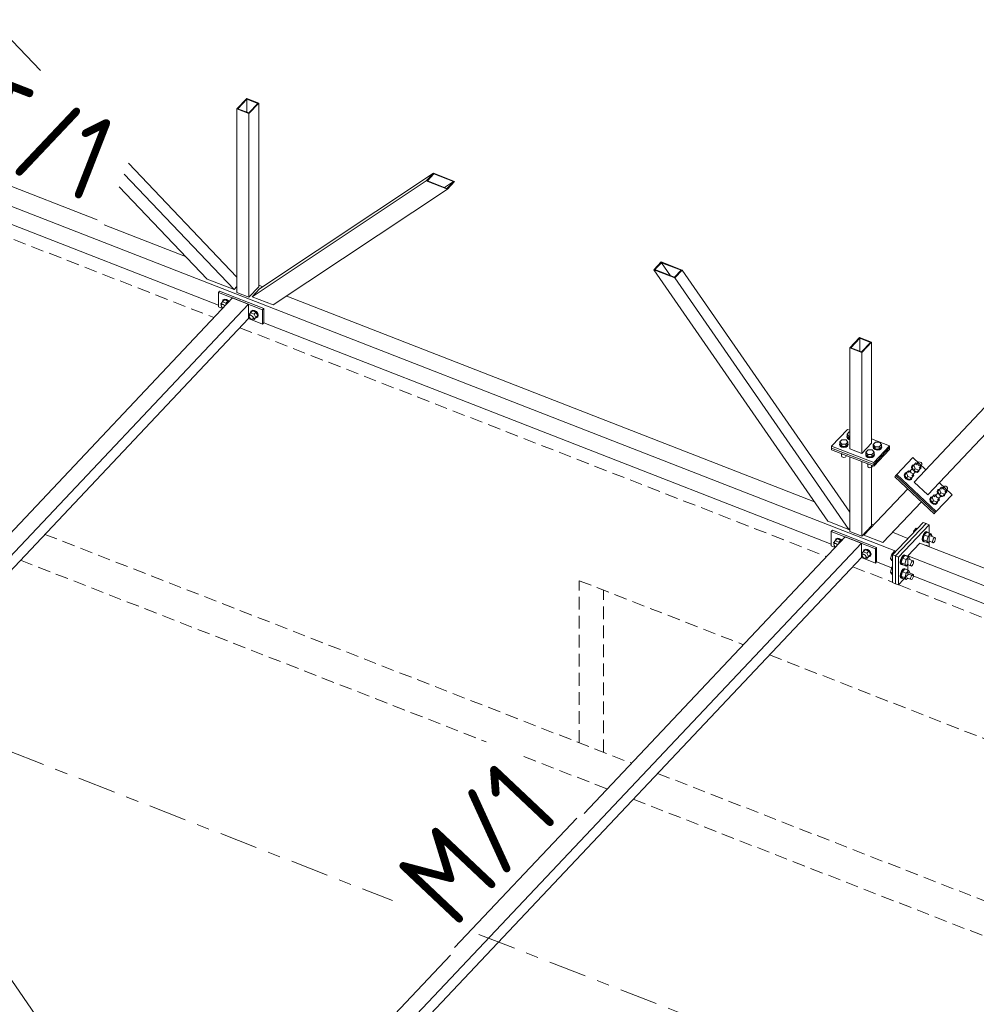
# Model space of a CAD drawing. Header units: millimetres. Extents: x -681 to 506, y -45 to 794.
# Tile 178 of 256: x 65 to 110, y 523 to 569. Entities that reach past the tile are written whole.
import ezdxf

# ---------------------------------------------------------------- set-up
doc = ezdxf.new("R2010")
doc.units = ezdxf.units.MM
doc.header["$LTSCALE"] = 0.6
for name, pattern in [('VERDECKT2', [1.5, 1, -0.5]), ('XKITLINE00', [0]), ('XKITLINE03', [6, 3, -1, 1, -1])]:
    doc.linetypes.add(name, pattern=pattern)
for name, color, linetype, lineweight in [('Bolt', 7, 'Continuous', 0), ('Part', 2, 'Continuous', 0), ('PartMark', 3, 'Continuous', 0), ('S-GRID', 1, 'Continuous', 0)]:
    doc.layers.add(name, color=color, linetype=linetype, lineweight=lineweight)
doc.styles.add('ISOCPEUR', font='ISOCPEUR.TTF')

msp = doc.modelspace()

# ---------------------------------------------------------------- linework, layer by layer
at = {"layer": 'Bolt', "color": 3, "linetype": 'XKITLINE00', "lineweight": 0}
for p, q in [((74.295, 555.796), (74.377, 555.891)), ((74.376, 555.898), (74.4, 555.967)), ((74.378, 555.892), (74.376, 555.898)), ((74.377, 555.891), (74.47, 555.989)), ((74.542, 555.827), (74.377, 555.891)), ((74.4, 555.967), (74.464, 556)), ((74.4, 555.967), (74.417, 555.986)), ((74.481, 556.018), (74.417, 555.986)), ((74.464, 556), (74.552, 555.987)), ((74.634, 555.925), (74.47, 555.989)), ((74.569, 556.005), (74.481, 556.018)), ((74.542, 555.827), (74.634, 555.925)), ((74.569, 555.775), (74.542, 555.827)), ((74.552, 555.987), (74.64, 555.931)), ((74.657, 555.95), (74.569, 556.005)), ((74.661, 555.873), (74.634, 555.925)), ((74.64, 555.931), (74.674, 555.887)), ((74.692, 555.905), (74.657, 555.95)), ((74.325, 555.738), (74.295, 555.796)), ((74.318, 555.72), (74.331, 555.757)), ((74.331, 555.672), (74.318, 555.72)), ((74.331, 555.757), (74.377, 555.806)), ((74.331, 555.757), (74.366, 555.775)), ((74.366, 555.628), (74.331, 555.672)), ((74.366, 555.775), (74.413, 555.768)), ((74.406, 555.602), (74.366, 555.628)), ((74.413, 555.768), (74.461, 555.738)), ((74.461, 555.738), (74.494, 555.696)), ((75.625, 555.277), (75.707, 555.373)), ((75.706, 555.379), (75.729, 555.449)), ((75.708, 555.373), (75.706, 555.379)), ((75.707, 555.373), (75.799, 555.47)), ((75.707, 555.373), (75.872, 555.309)), ((75.729, 555.449), (75.794, 555.481)), ((75.729, 555.449), (75.747, 555.467)), ((75.811, 555.5), (75.747, 555.467)), ((75.794, 555.481), (75.882, 555.468)), ((75.964, 555.406), (75.799, 555.47)), ((75.899, 555.486), (75.811, 555.5)), ((75.872, 555.309), (75.964, 555.406)), ((75.882, 555.468), (75.97, 555.413)), ((75.987, 555.431), (75.899, 555.486)), ((76.046, 555.246), (75.964, 555.406)), ((75.97, 555.413), (76.034, 555.33)), ((76.051, 555.348), (75.987, 555.431)), ((75.655, 555.22), (75.625, 555.277)), ((75.648, 555.201), (75.661, 555.239)), ((75.661, 555.154), (75.648, 555.201)), ((75.661, 555.239), (75.707, 555.288)), ((75.661, 555.239), (75.696, 555.256)), ((75.696, 555.109), (75.661, 555.154)), ((75.696, 555.256), (75.743, 555.249)), ((75.743, 555.079), (75.696, 555.109)), ((75.743, 555.249), (75.791, 555.219)), ((75.791, 555.072), (75.743, 555.079)), ((75.791, 555.219), (75.826, 555.175)), ((75.826, 555.089), (75.791, 555.072)), ((75.805, 555.079), (75.872, 555.053)), ((75.826, 555.175), (75.838, 555.127)), ((75.826, 555.089), (75.872, 555.138)), ((75.838, 555.127), (75.826, 555.089)), ((75.872, 555.309), (75.954, 555.149)), ((75.872, 555.053), (75.964, 555.151)), ((75.872, 555.053), (75.954, 555.149)), ((75.954, 555.149), (76.046, 555.246)), ((75.97, 555.14), (75.956, 555.142)), ((75.964, 555.151), (76.046, 555.246)), ((76.034, 555.173), (75.97, 555.14)), ((76.034, 555.33), (76.057, 555.242)), ((76.057, 555.242), (76.034, 555.173)), ((76.034, 555.173), (76.051, 555.191)), ((76.075, 555.26), (76.051, 555.348)), ((76.051, 555.191), (76.075, 555.26)), ((103.569, 549.267), (103.669, 549.373)), ((103.669, 549.373), (103.862, 549.37)), ((103.862, 549.37), (103.954, 549.262)), ((103.902, 549.527), (103.915, 549.556)), ((103.927, 549.461), (103.902, 549.527)), ((103.902, 549.502), (103.902, 549.527)), ((103.927, 549.435), (103.902, 549.502)), ((103.915, 549.634), (104.015, 549.739)), ((103.915, 549.527), (103.915, 549.634)), ((104.008, 549.525), (103.915, 549.634)), ((104.008, 549.419), (103.915, 549.527)), ((104.001, 549.412), (103.927, 549.461)), ((103.927, 549.435), (104.001, 549.386)), ((104.001, 549.412), (104.037, 549.405)), ((104.001, 549.386), (104.037, 549.379)), ((104.008, 549.419), (104.008, 549.525)), ((104.008, 549.525), (104.037, 549.525)), ((104.037, 549.418), (104.008, 549.419)), ((104.015, 549.739), (104.037, 549.739)), ((103.556, 549.161), (103.569, 549.19)), ((103.581, 549.095), (103.556, 549.161)), ((103.556, 549.136), (103.556, 549.161)), ((103.581, 549.069), (103.556, 549.136)), ((103.569, 549.161), (103.569, 549.267)), ((103.662, 549.159), (103.569, 549.267)), ((103.662, 549.052), (103.569, 549.161)), ((103.655, 549.045), (103.581, 549.095)), ((103.581, 549.069), (103.655, 549.02)), ((103.757, 549.026), (103.655, 549.045)), ((103.655, 549.02), (103.757, 549.001)), ((103.662, 549.052), (103.662, 549.159)), ((103.854, 549.156), (103.662, 549.159)), ((103.662, 549.052), (103.854, 549.05)), ((103.861, 549.042), (103.757, 549.026)), ((103.757, 549.001), (103.861, 549.017)), ((103.954, 549.262), (103.854, 549.156)), ((103.854, 549.05), (103.954, 549.156)), ((103.854, 549.05), (103.854, 549.156)), ((103.937, 549.09), (103.861, 549.042)), ((103.861, 549.017), (103.937, 549.064)), ((103.967, 549.155), (103.937, 549.09)), ((103.937, 549.064), (103.967, 549.13)), ((103.954, 549.156), (103.954, 549.262)), ((103.954, 549.19), (103.967, 549.155)), ((103.967, 549.13), (103.967, 549.155)), ((104.804, 548.786), (104.904, 548.891)), ((104.904, 548.891), (105.096, 548.889)), ((105.096, 548.889), (105.189, 548.78)), ((105.137, 549.046), (105.15, 549.075)), ((105.162, 548.979), (105.137, 549.046)), ((105.137, 549.02), (105.137, 549.046)), ((105.162, 548.954), (105.137, 549.02)), ((105.15, 549.152), (105.25, 549.258)), ((105.15, 549.046), (105.15, 549.152)), ((105.243, 549.044), (105.15, 549.152)), ((105.243, 548.937), (105.15, 549.046)), ((105.236, 548.93), (105.162, 548.979)), ((105.162, 548.954), (105.236, 548.904)), ((105.338, 548.911), (105.236, 548.93)), ((105.236, 548.904), (105.338, 548.885)), ((105.243, 548.937), (105.243, 549.044)), ((105.435, 549.041), (105.243, 549.044)), ((105.243, 548.937), (105.435, 548.934)), ((105.25, 549.258), (105.442, 549.255)), ((105.441, 548.927), (105.338, 548.911)), ((105.338, 548.885), (105.441, 548.902)), ((105.535, 549.147), (105.435, 549.041)), ((105.435, 548.934), (105.435, 549.041)), ((105.435, 548.934), (105.535, 549.04)), ((105.518, 548.974), (105.441, 548.927)), ((105.441, 548.902), (105.518, 548.949)), ((105.442, 549.255), (105.535, 549.147)), ((105.548, 549.04), (105.518, 548.974)), ((105.518, 548.949), (105.548, 549.014)), ((105.535, 549.04), (105.535, 549.147)), ((105.535, 549.074), (105.548, 549.04)), ((105.548, 549.014), (105.548, 549.04)), ((103.644, 548.716), (103.662, 548.695)), ((103.651, 548.607), (103.651, 548.708)), ((103.664, 548.571), (103.651, 548.607)), ((103.662, 548.695), (103.662, 548.709)), ((103.662, 548.695), (103.699, 548.694)), ((103.664, 548.571), (103.704, 548.544)), ((103.704, 548.544), (103.759, 548.534)), ((103.759, 548.534), (103.815, 548.542)), ((103.815, 548.542), (103.857, 548.568)), ((103.857, 548.568), (103.873, 548.603)), ((103.873, 548.603), (103.873, 548.627)), ((104.791, 548.679), (104.804, 548.708)), ((104.816, 548.613), (104.791, 548.679)), ((104.791, 548.654), (104.791, 548.679)), ((104.816, 548.587), (104.791, 548.654)), ((104.804, 548.679), (104.804, 548.786)), ((104.897, 548.677), (104.804, 548.786)), ((104.897, 548.571), (104.804, 548.679)), ((104.89, 548.564), (104.816, 548.613)), ((104.816, 548.587), (104.89, 548.538)), ((104.992, 548.544), (104.89, 548.564)), ((104.89, 548.538), (104.992, 548.519)), ((104.897, 548.571), (104.897, 548.677)), ((105.089, 548.674), (104.897, 548.677)), ((104.897, 548.571), (105.089, 548.568)), ((105.095, 548.561), (104.992, 548.544)), ((104.992, 548.519), (105.095, 548.535)), ((105.189, 548.78), (105.089, 548.674)), ((105.089, 548.568), (105.189, 548.674)), ((105.089, 548.568), (105.089, 548.674)), ((105.172, 548.608), (105.095, 548.561)), ((105.095, 548.535), (105.172, 548.582)), ((105.202, 548.674), (105.172, 548.608)), ((105.172, 548.582), (105.202, 548.648)), ((105.189, 548.674), (105.189, 548.78)), ((105.189, 548.708), (105.202, 548.674)), ((105.202, 548.648), (105.202, 548.674)), ((104.879, 548.234), (104.897, 548.213)), ((104.885, 548.125), (104.885, 548.226)), ((104.899, 548.089), (104.885, 548.125)), ((104.897, 548.213), (104.897, 548.227)), ((104.897, 548.213), (104.934, 548.213)), ((104.899, 548.089), (104.939, 548.062)), ((104.939, 548.062), (104.994, 548.052)), ((104.994, 548.052), (105.05, 548.061)), ((105.05, 548.061), (105.092, 548.086)), ((105.092, 548.086), (105.108, 548.122)), ((105.108, 548.122), (105.108, 548.145)), ((106.82, 547.909), (106.72, 547.803)), ((106.81, 547.818), (106.925, 547.939)), ((106.877, 547.888), (106.82, 547.909)), ((106.907, 547.899), (106.925, 547.939)), ((106.925, 547.939), (106.965, 547.96)), ((106.993, 548.148), (106.959, 548.073)), ((106.959, 548.073), (106.975, 547.98)), ((106.965, 547.96), (107.016, 547.954)), ((106.974, 548.089), (107.008, 548.164)), ((106.99, 547.996), (106.974, 548.089)), ((106.975, 547.98), (106.991, 547.957)), ((106.986, 548.085), (107.066, 548.169)), ((107.051, 547.932), (106.986, 548.085)), ((107.022, 547.95), (106.99, 547.996)), ((106.993, 548.148), (107.008, 548.164)), ((107.008, 548.164), (107.081, 548.202)), ((107.016, 547.954), (107.064, 547.924)), ((107.064, 547.924), (107.137, 548.002)), ((107.064, 547.924), (107.096, 547.878)), ((107.166, 548.275), (107.066, 548.169)), ((107.066, 548.169), (107.137, 548.002)), ((107.072, 547.912), (107.228, 547.856)), ((107.081, 548.202), (107.095, 548.2)), ((107.137, 548.002), (107.308, 547.94)), ((107.156, 548.184), (107.271, 548.306)), ((107.223, 548.255), (107.166, 548.275)), ((107.228, 547.856), (107.308, 547.94)), ((107.253, 548.265), (107.271, 548.306)), ((107.262, 548.215), (107.253, 548.265)), ((107.294, 548.168), (107.262, 548.215)), ((107.271, 548.306), (107.311, 548.326)), ((107.342, 548.138), (107.294, 548.168)), ((107.34, 547.957), (107.307, 547.882)), ((107.308, 547.94), (107.408, 548.046)), ((107.311, 548.326), (107.361, 548.32)), ((107.318, 548.031), (107.433, 548.153)), ((107.337, 547.971), (107.34, 547.957)), ((107.393, 548.133), (107.342, 548.138)), ((107.361, 548.32), (107.41, 548.29)), ((107.408, 548.046), (107.384, 548.102)), ((107.433, 548.153), (107.393, 548.133)), ((107.41, 548.29), (107.442, 548.244)), ((107.451, 548.194), (107.433, 548.153)), ((107.442, 548.244), (107.451, 548.194)), ((106.647, 547.782), (106.613, 547.707)), ((106.613, 547.707), (106.629, 547.614)), ((106.628, 547.722), (106.662, 547.798)), ((106.644, 547.629), (106.628, 547.722)), ((106.629, 547.614), (106.69, 547.528)), ((106.64, 547.718), (106.72, 547.803)), ((106.711, 547.551), (106.64, 547.718)), ((106.705, 547.544), (106.644, 547.629)), ((106.647, 547.782), (106.662, 547.798)), ((106.662, 547.798), (106.735, 547.835)), ((106.69, 547.528), (106.779, 547.472)), ((106.794, 547.488), (106.705, 547.544)), ((106.791, 547.636), (106.711, 547.551)), ((106.711, 547.551), (106.882, 547.489)), ((106.72, 547.803), (106.791, 547.636)), ((106.735, 547.835), (106.749, 547.834)), ((106.779, 547.472), (106.872, 547.462)), ((106.791, 547.636), (106.962, 547.574)), ((106.887, 547.478), (106.794, 547.488)), ((106.872, 547.462), (106.946, 547.5)), ((106.882, 547.489), (106.962, 547.574)), ((106.961, 547.516), (106.887, 547.478)), ((106.916, 547.848), (106.907, 547.899)), ((106.948, 547.802), (106.916, 547.848)), ((106.946, 547.5), (106.961, 547.516)), ((106.997, 547.772), (106.948, 547.802)), ((106.994, 547.591), (106.961, 547.516)), ((106.962, 547.574), (107.062, 547.68)), ((106.972, 547.665), (107.087, 547.787)), ((106.992, 547.605), (106.994, 547.591)), ((107.047, 547.766), (106.997, 547.772)), ((107.062, 547.68), (107.039, 547.736)), ((107.087, 547.787), (107.047, 547.766)), ((107.105, 547.828), (107.087, 547.787)), ((107.092, 547.884), (107.139, 547.855)), ((107.096, 547.878), (107.105, 547.828)), ((107.1, 547.854), (107.124, 547.839)), ((107.124, 547.839), (107.218, 547.829)), ((107.233, 547.844), (107.139, 547.855)), ((107.218, 547.829), (107.292, 547.866)), ((107.307, 547.882), (107.233, 547.844)), ((107.292, 547.866), (107.307, 547.882)), ((108.204, 547.004), (108.171, 546.929)), ((108.186, 546.945), (108.219, 547.02)), ((108.198, 546.94), (108.278, 547.025)), ((108.204, 547.004), (108.219, 547.02)), ((108.219, 547.02), (108.293, 547.058)), ((108.378, 547.131), (108.278, 547.025)), ((108.278, 547.025), (108.349, 546.858)), ((108.293, 547.058), (108.307, 547.056)), ((108.368, 547.04), (108.483, 547.161)), ((108.435, 547.11), (108.378, 547.131)), ((108.465, 547.121), (108.483, 547.161)), ((108.473, 547.07), (108.465, 547.121)), ((108.506, 547.024), (108.473, 547.07)), ((108.483, 547.161), (108.523, 547.182)), ((108.554, 546.994), (108.506, 547.024)), ((108.523, 547.182), (108.573, 547.176)), ((108.53, 546.887), (108.645, 547.009)), ((108.605, 546.989), (108.554, 546.994)), ((108.573, 547.176), (108.621, 547.146)), ((108.645, 547.009), (108.605, 546.989)), ((108.621, 547.146), (108.654, 547.1)), ((108.663, 547.05), (108.645, 547.009)), ((108.654, 547.1), (108.663, 547.05)), ((107.859, 546.638), (107.825, 546.562)), ((107.825, 546.562), (107.841, 546.469)), ((107.84, 546.578), (107.874, 546.654)), ((107.856, 546.485), (107.84, 546.578)), ((107.852, 546.574), (107.932, 546.659)), ((107.923, 546.407), (107.852, 546.574)), ((107.859, 546.638), (107.874, 546.654)), ((107.874, 546.654), (107.947, 546.691)), ((108.032, 546.764), (107.932, 546.659)), ((107.932, 546.659), (108.003, 546.491)), ((107.947, 546.691), (107.961, 546.69)), ((108.022, 546.673), (108.137, 546.795)), ((108.089, 546.744), (108.032, 546.764)), ((108.119, 546.754), (108.137, 546.795)), ((108.128, 546.704), (108.119, 546.754)), ((108.16, 546.658), (108.128, 546.704)), ((108.137, 546.795), (108.177, 546.815)), ((108.208, 546.628), (108.16, 546.658)), ((108.171, 546.929), (108.187, 546.836)), ((108.174, 546.43), (108.274, 546.536)), ((108.177, 546.815), (108.227, 546.81)), ((108.184, 546.521), (108.299, 546.643)), ((108.202, 546.852), (108.186, 546.945)), ((108.187, 546.836), (108.203, 546.813)), ((108.263, 546.788), (108.198, 546.94)), ((108.234, 546.806), (108.202, 546.852)), ((108.259, 546.622), (108.208, 546.628)), ((108.227, 546.81), (108.276, 546.78)), ((108.274, 546.536), (108.25, 546.591)), ((108.299, 546.643), (108.259, 546.622)), ((108.276, 546.78), (108.349, 546.858)), ((108.276, 546.78), (108.308, 546.734)), ((108.284, 546.768), (108.44, 546.712)), ((108.317, 546.683), (108.299, 546.643)), ((108.304, 546.74), (108.351, 546.71)), ((108.308, 546.734), (108.317, 546.683)), ((108.312, 546.71), (108.336, 546.695)), ((108.336, 546.695), (108.43, 546.684)), ((108.349, 546.858), (108.52, 546.796)), ((108.445, 546.7), (108.351, 546.71)), ((108.43, 546.684), (108.503, 546.722)), ((108.44, 546.712), (108.52, 546.796)), ((108.518, 546.738), (108.445, 546.7)), ((108.503, 546.722), (108.518, 546.738)), ((108.552, 546.813), (108.518, 546.738)), ((108.52, 546.796), (108.62, 546.902)), ((108.549, 546.827), (108.552, 546.813)), ((108.62, 546.902), (108.596, 546.958)), ((107.841, 546.469), (107.901, 546.384)), ((107.916, 546.4), (107.856, 546.485)), ((107.901, 546.384), (107.99, 546.328)), ((108.005, 546.344), (107.916, 546.4)), ((108.003, 546.491), (107.923, 546.407)), ((107.923, 546.407), (108.094, 546.345)), ((107.99, 546.328), (108.084, 546.318)), ((108.003, 546.491), (108.174, 546.43)), ((108.099, 546.334), (108.005, 546.344)), ((108.084, 546.318), (108.158, 546.356)), ((108.094, 546.345), (108.174, 546.43)), ((108.173, 546.371), (108.099, 546.334)), ((108.158, 546.356), (108.173, 546.371)), ((108.206, 546.447), (108.173, 546.371)), ((108.203, 546.461), (108.206, 546.447)), ((107.06, 545.069), (107.18, 545.195)), ((107.18, 545.195), (107.231, 545.175)), ((103.348, 544.597), (103.372, 544.667)), ((103.349, 544.591), (103.442, 544.689)), ((103.372, 544.667), (103.436, 544.699)), ((103.372, 544.667), (103.389, 544.685)), ((103.453, 544.718), (103.389, 544.685)), ((103.436, 544.699), (103.524, 544.686)), ((103.606, 544.624), (103.442, 544.689)), ((103.541, 544.705), (103.453, 544.718)), ((103.524, 544.686), (103.612, 544.631)), ((103.629, 544.649), (103.541, 544.705)), ((103.664, 544.604), (103.629, 544.649)), ((107.031, 544.963), (107.06, 545.069)), ((107.111, 545.049), (107.06, 545.069)), ((107.475, 544.775), (107.458, 544.663)), ((107.458, 544.663), (107.475, 544.587)), ((107.522, 544.892), (107.475, 544.775)), ((107.496, 544.648), (107.513, 544.76)), ((107.513, 544.572), (107.496, 544.648)), ((107.563, 544.872), (107.503, 544.656)), ((107.684, 544.585), (107.503, 544.656)), ((107.503, 544.656), (107.563, 544.566)), ((107.513, 544.76), (107.56, 544.877)), ((107.585, 544.985), (107.522, 544.892)), ((107.56, 544.877), (107.623, 544.97)), ((107.683, 544.999), (107.563, 544.872)), ((107.744, 544.802), (107.563, 544.872)), ((107.649, 545.027), (107.585, 544.985)), ((107.623, 544.97), (107.687, 545.012)), ((107.649, 545.027), (107.687, 545.012)), ((107.683, 544.999), (107.864, 544.929)), ((107.684, 544.585), (107.744, 544.802)), ((107.687, 545.012), (107.733, 544.992)), ((107.733, 544.992), (107.736, 544.978)), ((107.864, 544.929), (107.744, 544.802)), ((107.838, 544.837), (108.057, 544.752)), ((107.924, 544.839), (107.864, 544.929)), ((107.915, 544.807), (107.924, 544.839)), ((107.962, 544.614), (107.988, 544.679)), ((107.988, 544.679), (108.022, 544.729)), ((108.022, 544.729), (108.057, 544.752)), ((108.057, 544.752), (108.082, 544.741)), ((108.082, 544.741), (108.091, 544.7)), ((108.091, 544.7), (108.082, 544.639)), ((103.267, 544.495), (103.349, 544.591)), ((103.297, 544.438), (103.267, 544.495)), ((103.29, 544.419), (103.303, 544.457)), ((103.303, 544.372), (103.29, 544.419)), ((103.303, 544.457), (103.349, 544.506)), ((103.303, 544.457), (103.338, 544.474)), ((103.338, 544.327), (103.303, 544.372)), ((103.338, 544.474), (103.385, 544.467)), ((103.378, 544.302), (103.338, 544.327)), ((103.35, 544.591), (103.348, 544.597)), ((103.514, 544.527), (103.349, 544.591)), ((103.385, 544.467), (103.433, 544.437)), ((103.433, 544.437), (103.466, 544.395)), ((103.514, 544.527), (103.606, 544.624)), ((103.541, 544.474), (103.514, 544.527)), ((103.633, 544.572), (103.606, 544.624)), ((103.612, 544.631), (103.646, 544.586)), ((104.783, 544.199), (104.719, 544.166)), ((104.871, 544.186), (104.783, 544.199)), ((104.959, 544.13), (104.871, 544.186)), ((107.475, 544.587), (107.522, 544.568)), ((107.56, 544.553), (107.513, 544.572)), ((107.522, 544.568), (107.523, 544.569)), ((107.522, 544.568), (107.56, 544.553)), ((107.573, 544.562), (107.56, 544.553)), ((107.563, 544.566), (107.744, 544.495)), ((107.636, 544.38), (107.649, 544.388)), ((107.649, 544.388), (107.687, 544.373)), ((107.674, 544.365), (107.687, 544.373)), ((107.684, 544.585), (107.744, 544.495)), ((107.687, 544.373), (107.733, 544.354)), ((107.733, 544.354), (107.736, 544.34)), ((107.744, 544.495), (107.814, 544.57)), ((107.769, 544.587), (107.988, 544.502)), ((107.953, 544.554), (107.962, 544.614)), ((107.962, 544.512), (107.953, 544.554)), ((107.988, 544.502), (107.962, 544.512)), ((108.022, 544.525), (107.988, 544.502)), ((108.057, 544.575), (108.022, 544.525)), ((108.082, 544.639), (108.057, 544.575)), ((104.597, 543.977), (104.679, 544.072)), ((104.627, 543.919), (104.597, 543.977)), ((104.62, 543.901), (104.633, 543.938)), ((104.633, 543.853), (104.62, 543.901)), ((104.633, 543.938), (104.679, 543.987)), ((104.633, 543.938), (104.668, 543.956)), ((104.668, 543.808), (104.633, 543.853)), ((104.668, 543.956), (104.715, 543.949)), ((104.715, 543.778), (104.668, 543.808)), ((104.678, 544.079), (104.701, 544.148)), ((104.68, 544.073), (104.678, 544.079)), ((104.679, 544.072), (104.771, 544.17)), ((104.679, 544.072), (104.844, 544.008)), ((104.701, 544.148), (104.766, 544.181)), ((104.701, 544.148), (104.719, 544.166)), ((104.715, 543.949), (104.763, 543.919)), ((104.763, 543.771), (104.715, 543.778)), ((104.763, 543.919), (104.798, 543.874)), ((104.798, 543.789), (104.763, 543.771)), ((104.766, 544.181), (104.854, 544.167)), ((104.936, 544.106), (104.771, 544.17)), ((104.777, 543.779), (104.844, 543.753)), ((104.798, 543.874), (104.81, 543.826)), ((104.798, 543.789), (104.844, 543.838)), ((104.81, 543.826), (104.798, 543.789)), ((104.844, 544.008), (104.936, 544.106)), ((104.844, 544.008), (104.926, 543.848)), ((104.844, 543.753), (104.936, 543.85)), ((104.844, 543.753), (104.926, 543.848)), ((104.854, 544.167), (104.942, 544.112)), ((104.926, 543.848), (105.018, 543.946)), ((104.942, 543.839), (104.928, 543.841)), ((105.018, 543.946), (104.936, 544.106)), ((104.936, 543.85), (105.018, 543.946)), ((104.942, 544.112), (105.006, 544.029)), ((105.006, 543.872), (104.942, 543.839)), ((105.023, 544.048), (104.959, 544.13)), ((105.006, 544.029), (105.029, 543.941)), ((105.029, 543.941), (105.006, 543.872)), ((105.006, 543.872), (105.023, 543.89)), ((105.047, 543.96), (105.023, 544.048)), ((105.023, 543.89), (105.047, 543.96)), ((106.022, 543.97), (105.962, 543.753)), ((106.061, 543.714), (105.962, 543.753)), ((105.962, 543.753), (106.022, 543.663)), ((106.142, 544.096), (106.022, 543.97)), ((106.022, 543.97), (106.074, 543.95)), ((106.142, 544.096), (106.193, 544.076)), ((106.484, 543.793), (106.438, 543.676)), ((106.526, 543.773), (106.466, 543.556)), ((106.476, 543.661), (106.522, 543.778)), ((106.548, 543.885), (106.484, 543.793)), ((106.522, 543.778), (106.586, 543.871)), ((106.646, 543.9), (106.526, 543.773)), ((106.706, 543.703), (106.526, 543.773)), ((106.611, 543.928), (106.548, 543.885)), ((106.586, 543.871), (106.649, 543.913)), ((106.611, 543.928), (106.649, 543.913)), ((106.646, 543.9), (106.826, 543.83)), ((106.649, 543.913), (106.696, 543.893)), ((106.696, 543.893), (106.699, 543.879)), ((106.826, 543.83), (106.706, 543.703)), ((106.801, 543.738), (107.019, 543.653)), ((106.886, 543.74), (106.826, 543.83)), ((106.877, 543.708), (106.886, 543.74)), ((106.022, 543.331), (105.962, 543.114)), ((106.022, 543.663), (106.061, 543.648)), ((106.061, 543.372), (106.022, 543.331)), ((106.022, 543.331), (106.061, 543.316)), ((106.438, 543.676), (106.421, 543.564)), ((106.421, 543.564), (106.438, 543.488)), ((106.438, 543.488), (106.484, 543.469)), ((106.459, 543.549), (106.476, 543.661)), ((106.476, 543.473), (106.459, 543.549)), ((106.646, 543.486), (106.466, 543.556)), ((106.466, 543.556), (106.526, 543.467)), ((106.522, 543.454), (106.476, 543.473)), ((106.484, 543.469), (106.485, 543.47)), ((106.484, 543.469), (106.522, 543.454)), ((106.536, 543.463), (106.522, 543.454)), ((106.526, 543.467), (106.706, 543.396)), ((106.646, 543.262), (106.526, 543.135)), ((106.611, 543.289), (106.548, 543.247)), ((106.586, 543.232), (106.649, 543.274)), ((106.611, 543.289), (106.649, 543.274)), ((106.646, 543.486), (106.706, 543.703)), ((106.646, 543.486), (106.706, 543.396)), ((106.646, 543.262), (106.826, 543.191)), ((106.649, 543.274), (106.696, 543.255)), ((106.696, 543.255), (106.699, 543.241)), ((106.706, 543.396), (106.777, 543.471)), ((106.732, 543.488), (106.95, 543.403)), ((106.915, 543.455), (106.925, 543.515)), ((106.925, 543.413), (106.915, 543.455)), ((106.925, 543.515), (106.95, 543.58)), ((106.95, 543.403), (106.925, 543.413)), ((106.95, 543.58), (106.985, 543.63)), ((106.985, 543.426), (106.95, 543.403)), ((106.985, 543.63), (107.019, 543.653)), ((107.019, 543.476), (106.985, 543.426)), ((107.019, 543.653), (107.045, 543.642)), ((107.045, 543.54), (107.019, 543.476)), ((107.045, 543.642), (107.054, 543.601)), ((107.054, 543.601), (107.045, 543.54)), ((106.061, 543.076), (105.962, 543.114)), ((105.962, 543.114), (106.022, 543.025)), ((106.022, 543.025), (106.061, 543.01)), ((106.438, 543.037), (106.421, 542.926)), ((106.421, 542.926), (106.438, 542.85)), ((106.484, 543.155), (106.438, 543.037)), ((106.438, 542.85), (106.484, 542.831)), ((106.459, 542.911), (106.476, 543.022)), ((106.476, 542.835), (106.459, 542.911)), ((106.526, 543.135), (106.466, 542.918)), ((106.646, 542.848), (106.466, 542.918)), ((106.466, 542.918), (106.526, 542.828)), ((106.476, 543.022), (106.522, 543.14)), ((106.522, 542.816), (106.476, 542.835)), ((106.548, 543.247), (106.484, 543.155)), ((106.484, 542.831), (106.485, 542.831)), ((106.484, 542.831), (106.522, 542.816)), ((106.522, 543.14), (106.586, 543.232)), ((106.536, 542.825), (106.522, 542.816)), ((106.706, 543.064), (106.526, 543.135)), ((106.526, 542.828), (106.706, 542.758)), ((106.646, 542.848), (106.706, 543.064)), ((106.646, 542.848), (106.706, 542.758)), ((106.826, 543.191), (106.706, 543.064)), ((106.706, 542.758), (106.777, 542.833)), ((106.732, 542.85), (106.95, 542.764)), ((106.801, 543.1), (107.019, 543.014)), ((106.886, 543.102), (106.826, 543.191)), ((106.877, 543.07), (106.886, 543.102)), ((106.915, 542.816), (106.925, 542.877)), ((106.925, 542.775), (106.915, 542.816)), ((106.925, 542.877), (106.95, 542.941)), ((106.95, 542.941), (106.985, 542.992)), ((106.985, 542.787), (106.95, 542.764)), ((106.985, 542.992), (107.019, 543.014)), ((107.019, 542.838), (106.985, 542.787)), ((107.019, 543.014), (107.045, 543.004)), ((107.045, 542.902), (107.019, 542.838)), ((107.045, 543.004), (107.054, 542.963)), ((107.054, 542.963), (107.045, 542.902)), ((106.95, 542.764), (106.925, 542.775))]:
    msp.add_line(p, q, dxfattribs=at)
at = {"layer": 'Part', "color": 2, "linetype": 'XKITLINE00', "lineweight": 0}
for p, q in [((65.77, 566.828), (63.483, 569.232)), ((75.526, 565.503), (75.065, 565.014)), ((75.11, 565.021), (75.537, 565.473)), ((75.526, 565.503), (76.096, 565.28)), ((75.537, 565.473), (75.537, 564.855)), ((76.05, 565.273), (75.537, 565.473)), ((75.623, 564.821), (76.05, 565.273)), ((76.096, 565.28), (75.634, 564.792)), ((76.096, 565.28), (76.096, 556.598)), ((75.065, 565.014), (75.065, 556.332)), ((75.065, 565.014), (75.634, 564.792)), ((75.11, 565.021), (75.623, 564.821)), ((75.634, 564.792), (75.634, 556.11)), ((55.502, 563.879), (106.214, 544.099)), ((54.915, 563.257), (74.189, 555.739)), ((75.065, 557.056), (69.931, 562.453)), ((74.928, 556.469), (69.729, 561.936)), ((84.361, 561.973), (76.133, 556.5)), ((84.361, 561.973), (84.015, 561.606)), ((84.381, 561.94), (84.07, 561.61)), ((85.358, 561.584), (84.361, 561.973)), ((85.303, 561.58), (84.381, 561.94)), ((84.015, 561.606), (75.787, 556.134)), ((84.015, 561.606), (85.012, 561.217)), ((84.07, 561.61), (84.992, 561.25)), ((84.876, 561.296), (85.303, 561.58)), ((84.992, 561.25), (85.303, 561.58)), ((85.012, 561.217), (85.358, 561.584)), ((73.649, 556.968), (69.495, 561.335)), ((85.012, 561.217), (76.784, 555.745)), ((68.791, 559.531), (72.638, 558.031)), ((95.12, 557.776), (94.774, 557.41)), ((94.829, 557.414), (95.14, 557.743)), ((95.12, 557.776), (96.117, 557.387)), ((95.14, 557.743), (95.567, 557.125)), ((96.062, 557.384), (95.14, 557.743)), ((94.774, 557.41), (95.771, 557.021)), ((94.774, 557.41), (103.002, 545.519)), ((94.829, 557.414), (95.751, 557.054)), ((95.751, 557.054), (96.062, 557.384)), ((96.117, 557.387), (95.771, 557.021)), ((104.037, 545.942), (96.117, 557.387)), ((73.649, 556.968), (74.928, 556.469)), ((75.022, 557.101), (75.065, 557.084)), ((95.771, 557.021), (103.999, 545.13)), ((74.247, 556.397), (74.189, 556.336)), ((74.189, 556.336), (76.279, 555.521)), ((74.189, 555.655), (74.189, 556.336)), ((76.337, 555.582), (74.247, 556.397)), ((74.928, 556.469), (75.065, 556.613)), ((75.634, 556.11), (75.065, 556.332)), ((76.096, 556.598), (75.634, 556.11)), ((76.133, 556.5), (75.787, 556.134)), ((76.096, 556.682), (76.291, 556.606)), ((62.513, 543.004), (74.854, 556.077)), ((75.614, 555.781), (74.854, 556.077)), ((75.787, 556.134), (76.784, 555.745)), ((77.417, 556.166), (102.369, 546.434)), ((44.862, 523.205), (75.614, 555.781)), ((74.189, 555.655), (74.384, 555.579)), ((75.614, 555.1), (75.614, 555.781)), ((76.337, 555.582), (76.279, 555.521)), ((76.279, 555.521), (76.279, 554.84)), ((76.337, 554.901), (76.337, 555.582)), ((46.589, 524.354), (75.614, 555.1)), ((75.614, 555.1), (76.279, 554.84)), ((76.279, 554.84), (76.337, 554.901)), ((76.337, 554.901), (103.161, 544.438)), ((104.498, 554.202), (104.037, 553.713)), ((104.082, 553.721), (104.509, 554.172)), ((104.498, 554.202), (105.068, 553.98)), ((104.509, 554.172), (104.509, 553.554)), ((105.022, 553.972), (104.509, 554.172)), ((104.595, 553.521), (105.022, 553.972)), ((105.068, 553.98), (104.606, 553.491)), ((105.068, 553.98), (105.068, 549.208)), ((104.037, 553.713), (104.037, 548.942)), ((104.037, 553.713), (104.606, 553.491)), ((104.082, 553.721), (104.595, 553.521)), ((104.606, 553.491), (104.606, 548.72)), ((110.693, 551.201), (107.079, 547.374)), ((111.586, 550.852), (107.725, 546.764)), ((103.929, 549.861), (103.18, 549.067)), ((103.929, 549.861), (104.037, 549.819)), ((105.068, 549.417), (105.924, 549.083)), ((103.18, 549.067), (105.175, 548.289)), ((103.18, 549.067), (103.18, 548.982)), ((103.18, 548.982), (105.175, 548.204)), ((103.18, 548.897), (103.18, 548.982)), ((105.175, 548.204), (103.18, 548.982)), ((105.175, 548.119), (103.18, 548.897)), ((104.606, 548.72), (104.037, 548.942)), ((105.068, 549.208), (104.606, 548.72)), ((105.924, 549.083), (105.175, 548.289)), ((105.924, 548.998), (105.175, 548.204)), ((105.924, 548.998), (105.175, 548.204)), ((105.924, 548.913), (105.175, 548.119)), ((105.924, 548.998), (105.924, 549.083)), ((105.924, 548.913), (105.924, 548.998)), ((104.037, 545.032), (104.037, 548.563)), ((107.021, 548.526), (106.271, 547.732)), ((107.021, 548.526), (107.627, 547.954)), ((104.606, 548.341), (104.606, 544.809)), ((105.068, 545.298), (105.068, 548.161)), ((105.175, 548.289), (105.175, 548.204)), ((105.175, 548.204), (105.175, 548.119)), ((106.221, 547.679), (106.171, 547.626)), ((106.171, 547.626), (108.03, 545.872)), ((106.271, 547.732), (106.221, 547.679)), ((106.221, 547.679), (108.08, 545.925)), ((106.221, 547.679), (108.08, 545.925)), ((106.271, 547.732), (108.129, 545.978)), ((104.701, 544.856), (106.777, 547.054)), ((107.079, 547.374), (107.725, 546.764)), ((108.273, 547.344), (108.879, 546.772)), ((108.129, 545.978), (108.879, 546.772)), ((107.424, 546.444), (105.595, 544.507)), ((108.08, 545.925), (108.03, 545.872)), ((108.08, 545.925), (108.129, 545.978)), ((103.999, 545.13), (103.002, 545.519)), ((103.999, 545.13), (104.037, 545.169)), ((104.606, 544.809), (105.068, 545.298)), ((105.068, 545.381), (105.162, 545.344)), ((107.502, 545.463), (106.061, 543.936)), ((107.644, 545.407), (106.203, 543.881)), ((107.644, 545.407), (106.203, 543.881)), ((107.787, 545.351), (106.346, 543.825)), ((107.502, 545.463), (107.644, 545.407)), ((107.644, 545.407), (107.787, 545.351)), ((107.787, 545.351), (107.787, 544.321)), ((91.485, 531.703), (103.826, 544.776)), ((103.219, 545.097), (103.161, 545.036)), ((103.161, 545.036), (105.251, 544.221)), ((103.161, 544.355), (103.161, 545.036)), ((105.309, 544.282), (103.219, 545.097)), ((104.586, 544.48), (103.826, 544.776)), ((104.037, 545.032), (104.606, 544.809)), ((105.595, 544.507), (104.701, 544.856)), ((106.056, 544.996), (106.791, 544.709)), ((79.51, 517.917), (104.586, 544.48)), ((103.161, 544.355), (103.356, 544.279)), ((104.586, 543.799), (104.586, 544.48)), ((105.309, 544.282), (105.251, 544.221)), ((105.251, 544.221), (105.251, 543.54)), ((105.309, 543.601), (105.309, 544.282)), ((106.778, 543.879), (107.355, 544.489)), ((107.355, 544.489), (131.559, 535.048)), ((79.979, 517.734), (104.586, 543.799)), ((104.586, 543.799), (105.251, 543.54)), ((106.061, 543.936), (106.203, 543.881)), ((106.061, 542.617), (106.061, 543.936)), ((106.203, 543.881), (106.203, 542.561)), ((106.203, 543.881), (106.346, 543.825)), ((106.203, 542.561), (106.203, 543.881)), ((106.346, 543.825), (106.346, 542.506)), ((106.778, 543.027), (106.778, 543.879)), ((106.778, 543.879), (190.515, 511.217)), ((105.251, 543.54), (105.309, 543.601)), ((105.309, 543.601), (106.061, 543.307)), ((106.346, 542.506), (106.822, 543.01)), ((106.778, 543.027), (132.133, 533.138)), ((106.061, 542.617), (106.203, 542.561)), ((106.203, 542.561), (106.346, 542.506)), ((75.5, 514.772), (85.156, 525)), ((72.334, 512.36), (64.414, 523.805))]:
    msp.add_line(p, q, dxfattribs=at)
at = {"layer": 'Part', "color": 4, "linetype": 'VERDECKT2', "lineweight": 0}
for p, q in [((54.45, 562.765), (73.977, 555.148)), ((75.207, 554.668), (102.949, 543.847)), ((65.984, 544.899), (93.726, 534.078)), ((64.831, 543.678), (86.845, 535.092)), ((104.179, 543.368), (106.061, 542.634)), ((91.246, 542.709), (99.014, 539.679)), ((91.246, 535.045), (91.246, 542.709)), ((106.358, 542.518), (131.921, 532.547)), ((92.399, 534.596), (92.399, 542.26)), ((100.244, 539.2), (117.654, 532.409)), ((88.636, 534.393), (92.574, 532.857)), ((94.956, 533.598), (122.699, 522.777)), ((93.803, 532.377), (115.817, 523.791))]:
    msp.add_line(p, q, dxfattribs=at)
at = {"layer": 'PartMark', "color": 1, "linetype": 'XKITLINE00', "lineweight": 0}
for p, q in [((58.369, 563.703), (68.454, 559.77)), ((85.358, 525.359), (91.137, 531.481))]:
    msp.add_line(p, q, dxfattribs=at)
at = {"layer": 'S-GRID', "color": 1, "linetype": 'XKITLINE03', "lineweight": 0}
for p, q in [((57.531, 537.29), (82.423, 527.581)), ((86.503, 525.989), (111.395, 516.28))]:
    msp.add_line(p, q, dxfattribs=at)

# ---------------------------------------------------------------- texts
at = {"layer": 'PartMark', "color": 1, "style": 'ISOCPEUR', "width": 0.85}
for s, rotation, p in [('RT/1', -21.3083, (59.147, 564.044)), ('M/1', 46.6502, (85.334, 526.208))]:
    msp.add_text(s, height=4, rotation=rotation, dxfattribs=at).set_placement(p)

doc.saveas('drawing.dxf')
